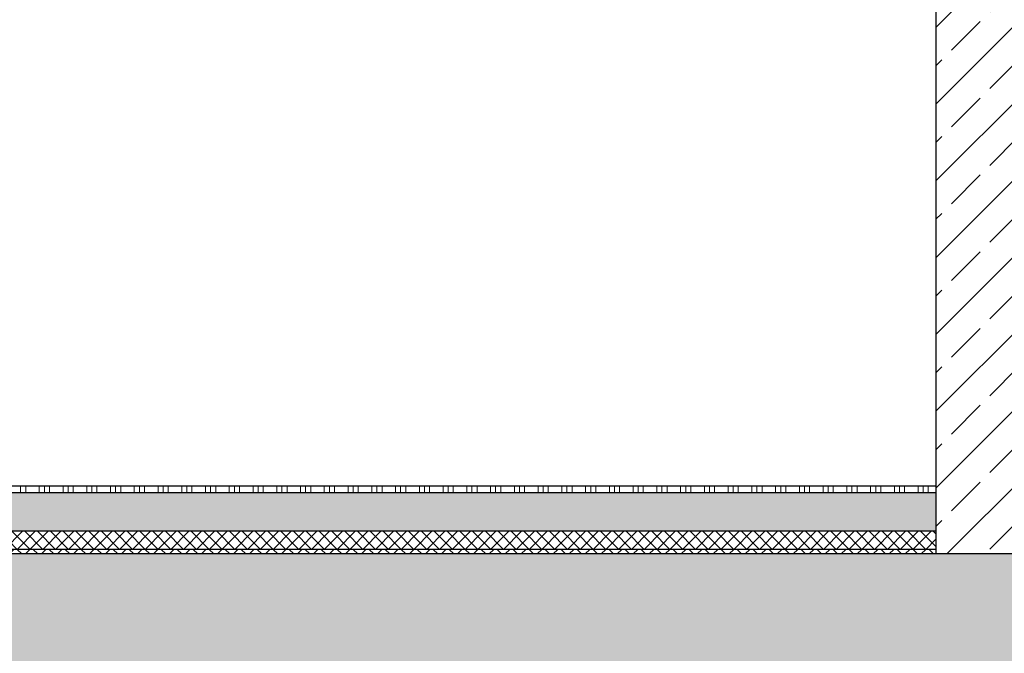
# Model space of a CAD drawing. Header units: metres. Extents: x -12 to 62.3, y -22.2 to 2.8.
# Tile 41 of 214: x 20.3 to 22.4, y -14.8 to -13.4. Entities that reach past the tile are written whole.
import ezdxf

# ---------------------------------------------------------------- set-up
doc = ezdxf.new("R2010")
doc.units = ezdxf.units.M
doc.header["$LTSCALE"] = 20
doc.header["$MEASUREMENT"] = 0
doc.layers.get('0').update_dxf_attribs({"color": 8, "lineweight": 9})
doc.layers.get('Defpoints').update_dxf_attribs({"color": 8, "lineweight": 9})
for name, color, linetype in [('Neubau_A-Bodenplatte', 8, 'Continuous'), ('Neubau_A-STB Wände', 8, 'Continuous'), ('Neubau_B-Bodenaufbau', 8, 'Continuous'), ('Neubau_T-Bemaßung', 8, 'Continuous')]:
    doc.layers.add(name, color=color, linetype=linetype)
doc.styles.add('ERSTELLTER_STIL_2', font='arial.ttf')
doc.dimstyles.new('ERSTELLTER_STIL__1', dxfattribs={"dimtxt": 0.0875, "dimasz": 0.059375, "dimexe": 0.18, "dimexo": 0.0625, "dimgap": 0, "dimtad": 1, "dimzin": 0, "dimdsep": 46, "dimtxsty": 'ERSTELLTER_STIL_2', "dimblk": 'ARROWHEAD_6', "dimblk1": 'ARROWHEAD_6', "dimblk2": 'ARROWHEAD_6', "dimcen": 0.09, "dimclrd": 7, "dimclre": 7, "dimclrt": 7, "dimazin": 0, "dimtfac": 1, "dimtdec": 4, "dimtmove": 0, "dimatfit": 3, "dimfxl": 1, "dimtolj": 1, "dimtzin": 0, "dimarcsym": 0})
pattern_1 = [(45, (2952.9134, -10.175), (-0.0848528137, 0.0848528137), []), (45, (2952.87097, -10.13257), (-0.0848528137, 0.0848528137), [0.09, -0.03])]

# ---------------------------------------------------------------- blocks, each defined once
blk = doc.blocks.new('ARROWHEAD_6')
at = {"color": 0, "linetype": 'Continuous', "lineweight": 0}
for p, q in [((-0.5, -0.5), (0.5, 0.5)), ((0, 0), (-1, 0))]:
    blk.add_line(p, q, dxfattribs=at)
blk = doc.blocks.new('*D478')
at = {"layer": 'Defpoints', "color": 0, "linetype": 'Continuous', "transparency": 16777216}
for p in [(19.0274, -14.555), (45.515, -14.555), (18.45, -15.055)]:
    blk.add_point(p, dxfattribs=at)
at = {"layer": 'Neubau_T-Bemaßung', "linetype": 'Continuous', "lineweight": -2, "transparency": 16777216}
for p, q in [((45.4525, -14.555), (18.8474, -14.555)), ((19.0274, -14.6144), (19.0274, -14.6249)), ((19.0274, -14.9956), (19.0274, -14.8519)), ((18.5125, -15.055), (19.2074, -15.055))]:
    blk.add_line(p, q, dxfattribs=at)
at = {"layer": 'Neubau_T-Bemaßung', "linetype": 'Continuous', "lineweight": -2, "transparency": 16777216, "xscale": 0.059375, "yscale": 0.059375, "zscale": 0.059375}
for p, rotation in [((19.0274, -14.555), 90), ((19.0274, -15.055), 270)]:
    blk.add_blockref('ARROWHEAD_6', p, dxfattribs=dict(at, rotation=rotation))
at = {"layer": 'Neubau_T-Bemaßung', "linetype": 'Continuous', "transparency": 16777216, "insert": (19.0274, -14.7384), "char_height": 0.0875, "attachment_point": 5, "rotation": 90, "style": 'ERSTELLTER_STIL_2'}
blk.add_mtext('\\A1;0.50', dxfattribs=at)
blk = doc.blocks.new('*D479')
at = {"layer": 'Defpoints', "color": 0, "linetype": 'Continuous', "transparency": 16777216}
for p in [(14.85, -14.405), (18.9135, -14.405), (45.515, -14.555)]:
    blk.add_point(p, dxfattribs=at)
at = {"layer": 'Neubau_T-Bemaßung', "linetype": 'Continuous', "lineweight": -2, "transparency": 16777216}
for p, q in [((18.9135, -14.405), (18.9135, -14.3072)), ((14.9125, -14.405), (19.0935, -14.405)), ((18.9135, -14.4956), (18.9135, -14.4644)), ((45.4525, -14.555), (18.7335, -14.555))]:
    blk.add_line(p, q, dxfattribs=at)
at = {"layer": 'Neubau_T-Bemaßung', "linetype": 'Continuous', "lineweight": -2, "transparency": 16777216, "xscale": 0.059375, "yscale": 0.059375, "zscale": 0.059375}
for p, rotation in [((18.9135, -14.405), 90), ((18.9135, -14.555), 270)]:
    blk.add_blockref('ARROWHEAD_6', p, dxfattribs=dict(at, rotation=rotation))
at = {"layer": 'Neubau_T-Bemaßung', "linetype": 'Continuous', "transparency": 16777216, "insert": (19.0274, -14.3072), "char_height": 0.0875, "attachment_point": 5, "rotation": 90, "style": 'ERSTELLTER_STIL_2'}
blk.add_mtext('\\A1;0.15', dxfattribs=at)
blk = doc.blocks.new('*D480')
at = {"layer": 'Defpoints', "color": 0, "linetype": 'Continuous', "transparency": 16777216}
for p in [(19.0274, -10.655), (45.53, -10.655), (14.85, -14.405)]:
    blk.add_point(p, dxfattribs=at)
at = {"layer": 'Neubau_T-Bemaßung', "linetype": 'Continuous', "lineweight": -2, "transparency": 16777216}
for p, q in [((45.4675, -10.655), (18.8474, -10.655)), ((19.0274, -10.7144), (19.0274, -12.3528)), ((19.0274, -14.3456), (19.0274, -12.5807)), ((14.9125, -14.405), (19.2074, -14.405))]:
    blk.add_line(p, q, dxfattribs=at)
at = {"layer": 'Neubau_T-Bemaßung', "linetype": 'Continuous', "lineweight": -2, "transparency": 16777216, "xscale": 0.059375, "yscale": 0.059375, "zscale": 0.059375}
for p, rotation in [((19.0274, -10.655), 90), ((19.0274, -14.405), 270)]:
    blk.add_blockref('ARROWHEAD_6', p, dxfattribs=dict(at, rotation=rotation))
at = {"layer": 'Neubau_T-Bemaßung', "linetype": 'Continuous', "transparency": 16777216, "insert": (19.0274, -12.4668), "char_height": 0.0875, "attachment_point": 5, "rotation": 90, "style": 'ERSTELLTER_STIL_2'}
blk.add_mtext('\\A1;3.75', dxfattribs=at)
blk = doc.blocks.new('*D494')
at = {"layer": 'Defpoints', "color": 0, "linetype": 'Continuous', "transparency": 16777216}
for p in [(19.3774, -14.555), (45.515, -14.555), (20.25, -15.055)]:
    blk.add_point(p, dxfattribs=at)
at = {"layer": 'Neubau_T-Bemaßung', "linetype": 'Continuous', "lineweight": -2, "transparency": 16777216}
for p, q in [((45.4525, -14.555), (19.1974, -14.555)), ((19.3774, -14.6144), (19.3774, -14.6917)), ((19.3774, -14.9956), (19.3774, -14.9186)), ((20.1875, -15.055), (19.1974, -15.055))]:
    blk.add_line(p, q, dxfattribs=at)
at = {"layer": 'Neubau_T-Bemaßung', "linetype": 'Continuous', "lineweight": -2, "transparency": 16777216, "xscale": 0.059375, "yscale": 0.059375, "zscale": 0.059375}
for p, rotation in [((19.3774, -14.555), 90), ((19.3774, -15.055), 270)]:
    blk.add_blockref('ARROWHEAD_6', p, dxfattribs=dict(at, rotation=rotation))
at = {"layer": 'Neubau_T-Bemaßung', "linetype": 'Continuous', "transparency": 16777216, "insert": (19.3774, -14.8051), "char_height": 0.0875, "attachment_point": 5, "rotation": 90, "style": 'ERSTELLTER_STIL_2'}
blk.add_mtext('\\A1;0.50', dxfattribs=at)
blk = doc.blocks.new('*D495')
at = {"layer": 'Defpoints', "color": 0, "linetype": 'Continuous', "transparency": 16777216}
for p in [(19.3774, -10.655), (45.53, -10.655), (45.515, -14.555)]:
    blk.add_point(p, dxfattribs=at)
at = {"layer": 'Neubau_T-Bemaßung', "linetype": 'Continuous', "lineweight": -2, "transparency": 16777216}
for p, q in [((45.4675, -10.655), (19.1974, -10.655)), ((19.3774, -10.7144), (19.3774, -12.495)), ((19.3774, -14.4956), (19.3774, -12.722)), ((45.4525, -14.555), (19.1974, -14.555))]:
    blk.add_line(p, q, dxfattribs=at)
at = {"layer": 'Neubau_T-Bemaßung', "linetype": 'Continuous', "lineweight": -2, "transparency": 16777216, "xscale": 0.059375, "yscale": 0.059375, "zscale": 0.059375}
for p, rotation in [((19.3774, -10.655), 90), ((19.3774, -14.555), 270)]:
    blk.add_blockref('ARROWHEAD_6', p, dxfattribs=dict(at, rotation=rotation))
at = {"layer": 'Neubau_T-Bemaßung', "linetype": 'Continuous', "transparency": 16777216, "insert": (19.3774, -12.6085), "char_height": 0.0875, "attachment_point": 5, "rotation": 90, "style": 'ERSTELLTER_STIL_2'}
blk.add_mtext('\\A1;3.90', dxfattribs=at)

msp = doc.modelspace()

# ---------------------------------------------------------------- hatches: boundary and pattern name
at = {"layer": 'Neubau_A-Bodenplatte', "linetype": 'Continuous'}
h = msp.add_hatch(dxfattribs=at)
h.set_pattern_fill('BETON__STAHLBETON_0001', color=256, style=0, pattern_type=2)
h.set_pattern_definition(pattern_1)
h.paths.add_polyline_path([(45.515, -14.555), (14.39, -14.555), (14.39, -14.905), (45.515, -14.905)])
at = {"layer": 'Neubau_A-STB Wände', "linetype": 'Continuous'}
h = msp.add_hatch(dxfattribs=at)
h.set_pattern_fill('BETON__STAHLBETON_0001', color=256, style=0, pattern_type=2)
h.set_pattern_definition(pattern_1)
h.paths.add_polyline_path([(22.275, -10.655), (22.275, -14.555), (22.525, -14.555), (22.525, -10.655)])
at = {"layer": 'Neubau_B-Bodenaufbau', "linetype": 'Continuous'}
h = msp.add_hatch(dxfattribs=at)
h.set_pattern_fill('BETON__UNBEWEHRT_0001', color=256, style=0, pattern_type=2)
h.set_pattern_definition([(45, (2952.9134, -10.175), (-0.0353553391, 0.0353553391), [0.0375, -0.0125]), (45, (2952.9134, -10.139645), (-0.0353553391, 0.0353553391), [0.0375, -0.0125])])
h.paths.add_polyline_path([(14.85, -14.505), (22.275, -14.505), (22.275, -14.42), (14.85, -14.42)])
h = msp.add_hatch(dxfattribs=at)
h.set_pattern_fill('DÄMMUNG__HART_2_0001', color=256, style=0, pattern_type=2)
h.set_pattern_definition([(45, (2952.9134, -10.175), (-0.01414213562, 0.01414213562), []), (135, (2952.9134, -10.175), (0.01414213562, 0.01414213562), [])])
h.paths.add_polyline_path([(14.85, -14.505), (14.85, -14.545), (22.275, -14.545), (22.275, -14.505)])
h = msp.add_hatch(dxfattribs=at)
h.set_pattern_fill('GUßASPHALT_0001', color=256, style=0, pattern_type=2)
h.set_pattern_definition([(45, (2952.9134, -10.175), (-0.01767766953, 0.01767766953), []), (135, (2952.9134, -10.175), (0.01767766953, 0.01767766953), [])])
h.paths.add_polyline_path([(14.85, -14.555), (22.275, -14.555), (22.275, -14.545), (14.85, -14.545)])

# ---------------------------------------------------------------- linework, layer by layer
at = {"layer": 'Neubau_A-Bodenplatte', "linetype": 'Continuous'}
msp.add_line((22.275, -14.555), (14.85, -14.555), dxfattribs=at)
at = {"layer": 'Neubau_A-STB Wände', "linetype": 'Continuous'}
msp.add_line((22.275, -10.655), (22.275, -14.405), dxfattribs=at)
at = {"layer": 'Neubau_A-STB Wände', "linetype": 'Continuous', "flags": 128}
msp.add_lwpolyline([(22.275, -14.405), (22.275, -14.42), (22.275, -14.505), (22.275, -14.545), (22.275, -14.555)], dxfattribs=at)
at = {"layer": 'Neubau_B-Bodenaufbau', "linetype": 'Continuous'}
for p, q in [((22.275, -14.405), (14.85, -14.405)), ((22.275, -14.42), (14.85, -14.42)), ((22.275, -14.505), (14.85, -14.505)), ((22.275, -14.545), (14.85, -14.545))]:
    msp.add_line(p, q, dxfattribs=at)
at = {"layer": 'Neubau_B-Bodenaufbau', "linetype": 'Continuous', "lineweight": 9}
for p, q in [((20.2521, -14.405), (20.2521, -14.42)), ((20.2634, -14.405), (20.2634, -14.42)), ((20.2934, -14.405), (20.2934, -14.42)), ((20.3046, -14.405), (20.3046, -14.42)), ((20.3159, -14.405), (20.3159, -14.42)), ((20.3459, -14.405), (20.3459, -14.42)), ((20.3571, -14.405), (20.3571, -14.42)), ((20.3684, -14.405), (20.3684, -14.42)), ((20.3984, -14.405), (20.3984, -14.42)), ((20.4096, -14.405), (20.4096, -14.42)), ((20.4209, -14.405), (20.4209, -14.42)), ((20.4509, -14.405), (20.4509, -14.42)), ((20.4621, -14.405), (20.4621, -14.42)), ((20.4734, -14.405), (20.4734, -14.42)), ((20.5034, -14.405), (20.5034, -14.42)), ((20.5146, -14.405), (20.5146, -14.42)), ((20.5259, -14.405), (20.5259, -14.42)), ((20.5559, -14.405), (20.5559, -14.42)), ((20.5671, -14.405), (20.5671, -14.42)), ((20.5784, -14.405), (20.5784, -14.42)), ((20.6084, -14.405), (20.6084, -14.42)), ((20.6196, -14.405), (20.6196, -14.42)), ((20.6309, -14.405), (20.6309, -14.42)), ((20.6609, -14.405), (20.6609, -14.42)), ((20.6721, -14.405), (20.6721, -14.42)), ((20.6834, -14.405), (20.6834, -14.42)), ((20.7134, -14.405), (20.7134, -14.42)), ((20.7246, -14.405), (20.7246, -14.42)), ((20.7359, -14.405), (20.7359, -14.42)), ((20.7659, -14.405), (20.7659, -14.42)), ((20.7771, -14.405), (20.7771, -14.42)), ((20.7884, -14.405), (20.7884, -14.42)), ((20.8184, -14.405), (20.8184, -14.42)), ((20.8296, -14.405), (20.8296, -14.42)), ((20.8409, -14.405), (20.8409, -14.42)), ((20.8709, -14.405), (20.8709, -14.42)), ((20.8821, -14.405), (20.8821, -14.42)), ((20.8934, -14.405), (20.8934, -14.42)), ((20.9234, -14.405), (20.9234, -14.42)), ((20.9346, -14.405), (20.9346, -14.42)), ((20.9459, -14.405), (20.9459, -14.42)), ((20.9759, -14.405), (20.9759, -14.42)), ((20.9871, -14.405), (20.9871, -14.42)), ((20.9984, -14.405), (20.9984, -14.42)), ((21.0284, -14.405), (21.0284, -14.42)), ((21.0396, -14.405), (21.0396, -14.42)), ((21.0509, -14.405), (21.0509, -14.42)), ((21.0809, -14.405), (21.0809, -14.42)), ((21.0921, -14.405), (21.0921, -14.42)), ((21.1034, -14.405), (21.1034, -14.42)), ((21.1334, -14.405), (21.1334, -14.42)), ((21.1446, -14.405), (21.1446, -14.42)), ((21.1559, -14.405), (21.1559, -14.42)), ((21.1859, -14.405), (21.1859, -14.42)), ((21.1971, -14.405), (21.1971, -14.42)), ((21.2084, -14.405), (21.2084, -14.42)), ((21.2384, -14.405), (21.2384, -14.42)), ((21.2496, -14.405), (21.2496, -14.42)), ((21.2609, -14.405), (21.2609, -14.42)), ((21.2909, -14.405), (21.2909, -14.42)), ((21.3021, -14.405), (21.3021, -14.42)), ((21.3134, -14.405), (21.3134, -14.42)), ((21.3434, -14.405), (21.3434, -14.42)), ((21.3546, -14.405), (21.3546, -14.42)), ((21.3659, -14.405), (21.3659, -14.42)), ((21.3959, -14.405), (21.3959, -14.42)), ((21.4071, -14.405), (21.4071, -14.42)), ((21.4184, -14.405), (21.4184, -14.42)), ((21.4484, -14.405), (21.4484, -14.42)), ((21.4596, -14.405), (21.4596, -14.42)), ((21.4709, -14.405), (21.4709, -14.42)), ((21.5009, -14.405), (21.5009, -14.42)), ((21.5121, -14.405), (21.5121, -14.42)), ((21.5234, -14.405), (21.5234, -14.42)), ((21.5534, -14.405), (21.5534, -14.42)), ((21.5646, -14.405), (21.5646, -14.42)), ((21.5759, -14.405), (21.5759, -14.42)), ((21.6059, -14.405), (21.6059, -14.42)), ((21.6171, -14.405), (21.6171, -14.42)), ((21.6284, -14.405), (21.6284, -14.42)), ((21.6584, -14.405), (21.6584, -14.42)), ((21.6696, -14.405), (21.6696, -14.42)), ((21.6809, -14.405), (21.6809, -14.42)), ((21.7109, -14.405), (21.7109, -14.42)), ((21.7221, -14.405), (21.7221, -14.42)), ((21.7334, -14.405), (21.7334, -14.42)), ((21.7634, -14.405), (21.7634, -14.42)), ((21.7746, -14.405), (21.7746, -14.42)), ((21.7859, -14.405), (21.7859, -14.42)), ((21.8159, -14.405), (21.8159, -14.42)), ((21.8271, -14.405), (21.8271, -14.42)), ((21.8384, -14.405), (21.8384, -14.42)), ((21.8684, -14.405), (21.8684, -14.42)), ((21.8796, -14.405), (21.8796, -14.42)), ((21.8909, -14.405), (21.8909, -14.42)), ((21.9209, -14.405), (21.9209, -14.42)), ((21.9321, -14.405), (21.9321, -14.42)), ((21.9434, -14.405), (21.9434, -14.42)), ((21.9734, -14.405), (21.9734, -14.42)), ((21.9846, -14.405), (21.9846, -14.42)), ((21.9959, -14.405), (21.9959, -14.42)), ((22.0259, -14.405), (22.0259, -14.42)), ((22.0371, -14.405), (22.0371, -14.42)), ((22.0484, -14.405), (22.0484, -14.42)), ((22.0784, -14.405), (22.0784, -14.42)), ((22.0896, -14.405), (22.0896, -14.42)), ((22.1009, -14.405), (22.1009, -14.42)), ((22.1309, -14.405), (22.1309, -14.42)), ((22.1421, -14.405), (22.1421, -14.42)), ((22.1534, -14.405), (22.1534, -14.42)), ((22.1834, -14.405), (22.1834, -14.42)), ((22.1946, -14.405), (22.1946, -14.42)), ((22.2059, -14.405), (22.2059, -14.42)), ((22.2359, -14.405), (22.2359, -14.42)), ((22.2471, -14.405), (22.2471, -14.42)), ((22.2584, -14.405), (22.2584, -14.42))]:
    msp.add_line(p, q, dxfattribs=at)

# ---------------------------------------------------------------- dimensions: what is measured, and where the dimension line sits
at = {"layer": 'Neubau_T-Bemaßung', "linetype": 'Continuous'}
for base, p1, p2, picture, middle in [((19.0274, -10.655), (14.85, -14.405), (45.53, -10.655), '*D480', (19.0274, -12.4668)), ((19.3774, -10.655), (45.515, -14.555), (45.53, -10.655), '*D495', (19.3774, -12.6085)), ((18.9135, -14.405), (45.515, -14.555), (14.85, -14.405), '*D479', (19.0274, -14.3072)), ((19.0274, -14.555), (18.45, -15.055), (45.515, -14.555), '*D478', (19.0274, -14.7384)), ((19.3774, -14.555), (20.25, -15.055), (45.515, -14.555), '*D494', (19.3774, -14.8051))]:
    dim = msp.add_linear_dim(base=base, p1=p1, p2=p2, angle=90, dimstyle='ERSTELLTER_STIL__1', override={"dimclrd": 256, "dimclre": 256, "dimclrt": 256}, dxfattribs=at)
    dim.commit()
    dim.dimension.update_dxf_attribs({"geometry": picture, "text_midpoint": middle, "dimtype": 160, "text_rotation": 90})

doc.saveas('drawing.dxf')
